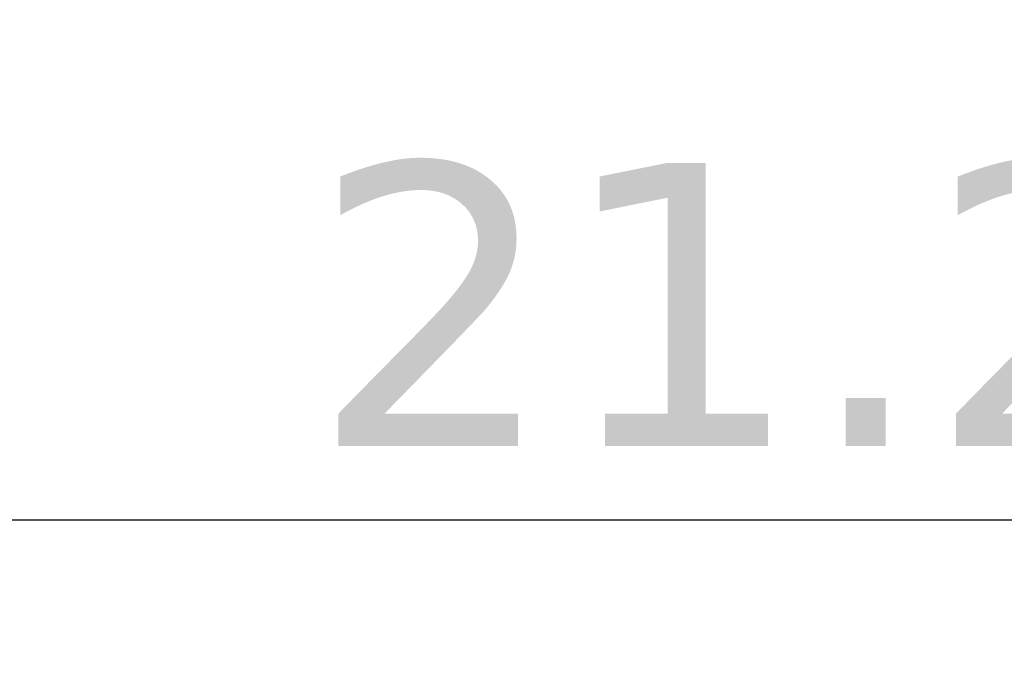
# Model space of a CAD drawing. Header units: millimetres. Extents: x 563 to 681, y 173 to 284.
# Tile 152 of 167: x 664.48 to 673.17, y 236.75 to 242.42. Entities that reach past the tile are written whole.
import ezdxf

# ---------------------------------------------------------------- set-up
doc = ezdxf.new("R2010")
doc.units = ezdxf.units.MM
doc.header["$LTSCALE"] = 30.734
doc.header["$PDMODE"] = 3
doc.header["$PDSIZE"] = 0.3125
doc.layers.get('Defpoints').update_dxf_attribs({"linetype": 'CONTINUOUS'})
doc.layers.add('dim', color=6, linetype='CONTINUOUS', lineweight=9)
doc.styles.add('Verdana', font='verdana.ttf', dxfattribs={"height": 2.5})
doc.dimstyles.new('aaaaaaaa 3.0', dxfattribs={"dimtxt": 2.5, "dimasz": 1.5, "dimexe": 1.25, "dimexo": 0.625, "dimtad": 1, "dimdec": 1, "dimzin": 9, "dimdsep": 46, "dimtxsty": 'Verdana', "dimcen": 0, "dimazin": 0, "dimtfac": 1, "dimtofl": 0, "dimtmove": 0, "dimatfit": 3, "dimfxl": 1, "dimlwd": 25, "dimlwe": 25, "dimarcsym": 0})

# ---------------------------------------------------------------- blocks, each defined once
blk = doc.blocks.new('*D27')
at = {"layer": 'Defpoints', "color": 0}
for p in [(660.2556, 251.4725), (681.4555, 245.3339), (681.4555, 238.0033)]:
    blk.add_point(p, dxfattribs=at)
at = {"layer": 'dim', "color": 0, "lineweight": 25}
for p, q in [((660.2556, 250.8475), (660.2556, 236.7533)), ((681.4555, 244.7089), (681.4555, 236.7533)), ((661.7556, 238.0033), (679.9555, 238.0033))]:
    blk.add_line(p, q, dxfattribs=at)
at = {"layer": 'dim', "color": 0}
for points in [[(661.7556, 238.2533), (661.7556, 237.7533), (660.2556, 238.0033)], [(679.9555, 237.7533), (679.9555, 238.2533), (681.4555, 238.0033)]]:
    blk.add_solid(points, dxfattribs=at)
at = {"layer": 'dim', "color": 0, "insert": (670.8555, 239.9043), "char_height": 2.5, "attachment_point": 5, "style": 'Verdana'}
blk.add_mtext('21.2', dxfattribs=at)

msp = doc.modelspace()

# ---------------------------------------------------------------- dimensions: what is measured, and where the dimension line sits
at = {"layer": 'dim'}
dim = msp.add_linear_dim(base=(681.4555, 238.0033), p1=(660.2556, 251.4725), p2=(681.4555, 245.3339), dimstyle='aaaaaaaa 3.0', dxfattribs=at)
dim.commit()
dim.dimension.update_dxf_attribs({"geometry": '*D27', "text_midpoint": (670.8555, 238.0033), "dimtype": 160})

doc.saveas('drawing.dxf')
